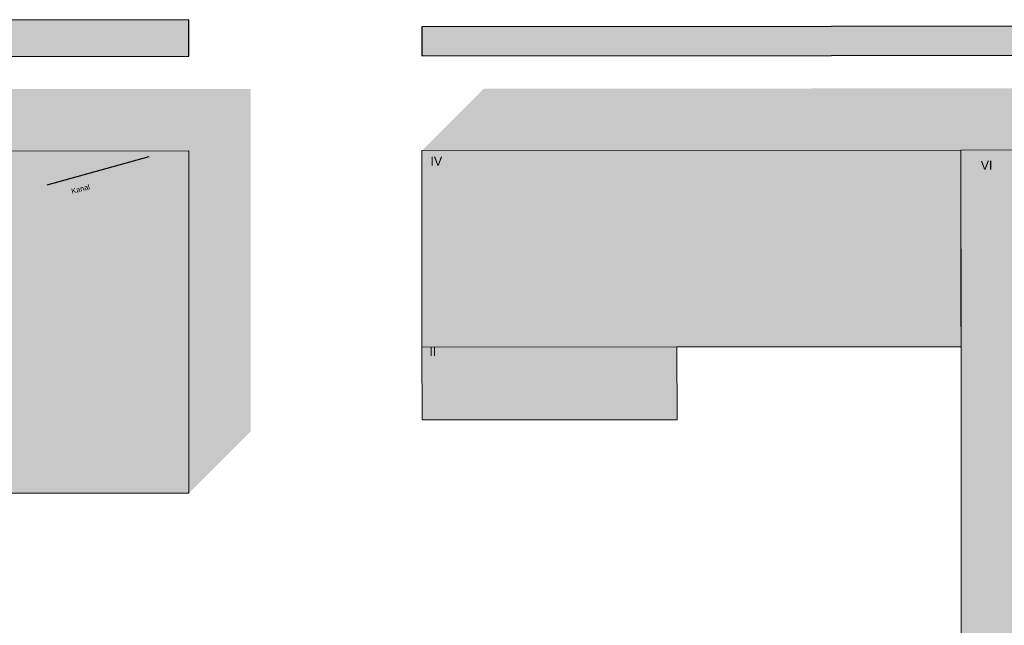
# Model space of a CAD drawing. Header units: metres. Extents: x -5203299 to 2078834, y 245743 to 5817682.
# Tile 235 of 256: x 366486 to 366553, y 5814266 to 5814307. Entities that reach past the tile are written whole.
import ezdxf

# ---------------------------------------------------------------- set-up
doc = ezdxf.new("R2010")
doc.units = ezdxf.units.M
doc.header["$LTSCALE"] = 0.5
for name, color, linetype, lineweight in [('01.01_Text-Beschriftung Geschosse', 7, 'Continuous', 25), ('02.00_Gebäude-Dachlinien Neubau etc', 7, 'Continuous', 9), ('02.02_Nutzung. Gebäude-Gewerbe Neubau', 7, 'Continuous', 9), ('02.02_Nutzung. Gebäude-Quartiersgarage. Nahversorger im EG', 7, 'Continuous', 9), ('2D-Schatten', 7, 'Continuous', 5), ('99.02_Vermesserplan-Regenwasserleitung', 7, 'Continuous', 18), ('Keine', 7, 'Continuous', 9)]:
    doc.layers.add(name, color=color, linetype=linetype, lineweight=lineweight)
doc.layers.add('99.04_Erschließung_VP-S-Farben-Mulde', color=7, linetype='Continuous', lineweight=25, true_color=0xa8ffff)
doc.styles.add('Arial', font='arial.ttf')

# ---------------------------------------------------------------- blocks, each defined once
blk = doc.blocks.new('_23-07-06_Massenplan_TB_Weiterführende Schule (3D)')
at = {"layer": '02.02_Nutzung. Gebäude-Gewerbe Neubau', "linetype": 'Continuous', "lineweight": 0}
for points in [[(-137.44, 78.91), (-108.94, 78.934), (-108.932, 68.934), (-95.432, 68.945), (-95.452, 92.445), (-171.451, 92.381), (-171.44, 78.881)], [(-79.44, 78.958), (-61.94, 78.973), (-49.94, 78.983), (-42.44, 78.99), (-42.452, 92.49), (-79.452, 92.458)], [(-79.436, 73.958), (-79.44, 78.958), (-61.94, 78.973), (-61.936, 73.973)]]:
    blk.add_hatch(color=9, dxfattribs=at).paths.add_polyline_path(points)
at = {"layer": '02.02_Nutzung. Gebäude-Quartiersgarage. Nahversorger im EG', "linetype": 'Continuous', "lineweight": 0, "true_color": 0xbfbfbf}
blk.add_hatch(color=9, dxfattribs=at).paths.add_polyline_path([(-42.411, 43.99), (-42.452, 92.49), (-8.452, 92.518), (-8.411, 44.018)])
at = {"layer": '2D-Schatten', "linetype": 'Continuous', "lineweight": 0, "transparency": 33554457}
for points in [[(-25.411, 44.004), (-19.048, 50.368), (5.084, 50.368), (5.048, 92.529), (-38.205, 92.493), (-38.205, 92.48), (-42.452, 92.48), (-42.452, 92.49), (-79.452, 92.458), (-75.209, 96.701), (-38.209, 96.732), (-36.088, 98.853), (11.412, 98.893), (11.448, 56.752), (17.817, 56.757), (17.833, 38.257), (5.105, 25.529), (5.089, 44.029)], [(-95.432, 68.945), (-95.452, 92.445), (-207.451, 92.351), (-203.209, 96.594), (-91.209, 96.688), (-91.189, 73.188)]]:
    blk.add_hatch(color=7, dxfattribs=at).paths.add_polyline_path(points)
at = {"layer": '99.04_Erschließung_VP-S-Farben-Mulde', "linetype": 'Continuous', "lineweight": 0, "true_color": 0xa8ffff}
for points in [[(-95.441, 98.945), (-95.443, 101.445), (-212.459, 101.347), (-212.457, 98.847)], [(4.893, 99.029), (4.891, 101.029), (-79.459, 100.958), (-79.457, 98.958)]]:
    blk.add_hatch(color=131, dxfattribs=at).paths.add_polyline_path(points)
at = {"layer": '02.00_Gebäude-Dachlinien Neubau etc'}
blk.add_line((-61.94, 78.973), (-79.44, 78.958), dxfattribs=at)
at = {"layer": '02.02_Nutzung. Gebäude-Gewerbe Neubau', "flags": 128}
for points in [[(-137.44, 78.91), (-108.94, 78.934), (-108.932, 68.934), (-95.432, 68.945), (-95.452, 92.445), (-171.451, 92.381), (-171.44, 78.881)], [(-79.44, 78.958), (-61.94, 78.973), (-49.94, 78.983), (-42.44, 78.99), (-42.452, 92.49), (-79.452, 92.458)], [(-79.436, 73.958), (-79.44, 78.958), (-61.94, 78.973), (-61.936, 73.973)]]:
    blk.add_lwpolyline(points, close=True, dxfattribs=at)
at = {"layer": '02.02_Nutzung. Gebäude-Quartiersgarage. Nahversorger im EG', "flags": 128}
blk.add_lwpolyline([(-42.411, 43.99), (-42.452, 92.49), (-8.452, 92.518), (-8.411, 44.018)], close=True, dxfattribs=at)
at = {"layer": '99.02_Vermesserplan-Regenwasserleitung', "color": 7, "linetype": 'Continuous', "lineweight": 25}
blk.add_line((-105.174, 90.104), (-98.164, 92.056), dxfattribs=at)
at = {"layer": '99.04_Erschließung_VP-S-Farben-Mulde', "flags": 128}
for points in [[(-95.441, 98.945), (-95.443, 101.445), (-212.459, 101.347), (-212.457, 98.847)], [(4.893, 99.029), (4.891, 101.029), (-79.459, 100.958), (-79.457, 98.958)]]:
    blk.add_lwpolyline(points, close=True, dxfattribs=at)
at = {"layer": '01.01_Text-Beschriftung Geschosse', "color": 7, "char_height": 0.6041, "attachment_point": 1, "rotation": 0.0481, "line_spacing_factor": 4, "style": 'Arial'}
for s, insert, width in [('IV', (-78.853, 92.028), 6.1845), ('VI ', (-41.089, 91.753), 4.7985), ('II', (-78.93, 78.948), 2.73)]:
    blk.add_mtext(s, dxfattribs=dict(at, insert=insert, width=width))
at = {"layer": '99.02_Vermesserplan-Regenwasserleitung', "color": 7, "insert": (-103.544, 89.825), "char_height": 0.36, "attachment_point": 1, "rotation": 15.36007, "line_spacing_factor": 0.251004, "style": 'Arial'}
blk.add_mtext('Kanal', dxfattribs=at)

msp = doc.modelspace()

# ---------------------------------------------------------------- block references
at = {"layer": 'Keine', "color": 1}
msp.add_blockref('_23-07-06_Massenplan_TB_Weiterführende Schule (3D)', (366592.803, 5814205.708), dxfattribs=at)

doc.saveas('drawing.dxf')
